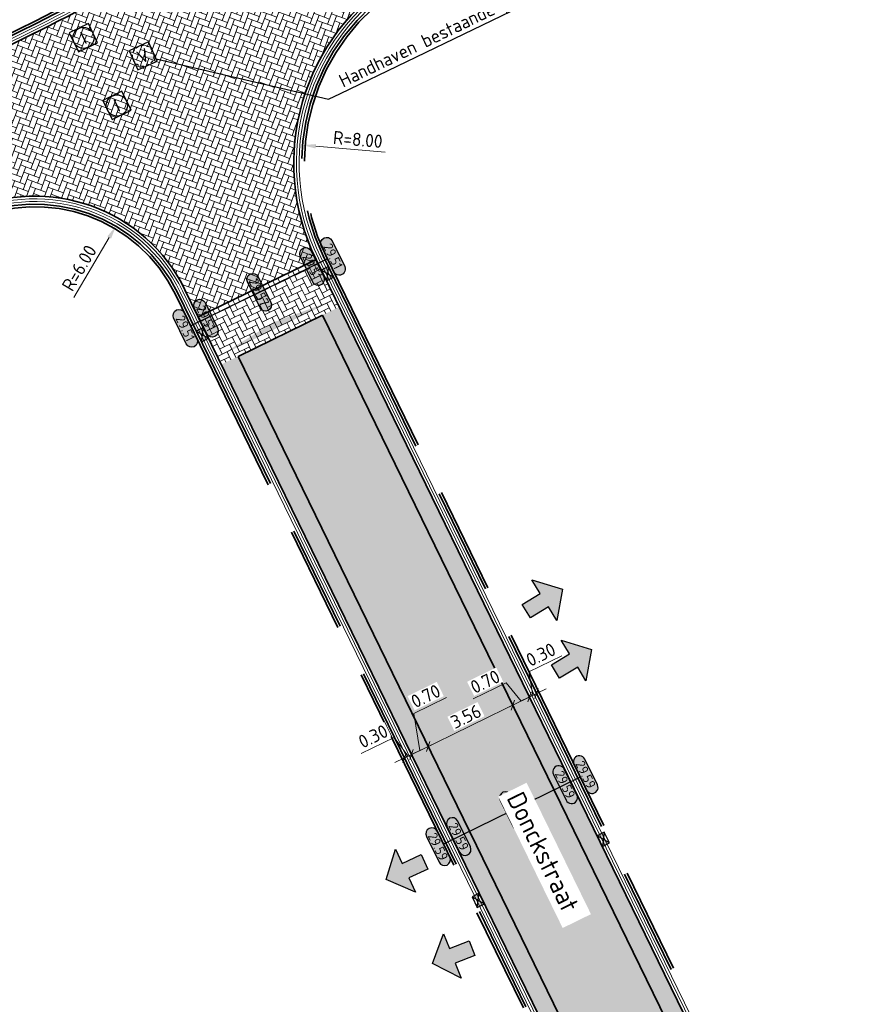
# Model space of a CAD drawing. Header units: metres. Extents: x 199937 to 201628, y 374508 to 375260.
# Tile 89 of 183: x 201255 to 201287, y 374791 to 374829. Entities that reach past the tile are written whole.
import ezdxf
from ezdxf import colors
from ezdxf.entities.mleader import LeaderData, LeaderLine
from ezdxf.enums import TextEntityAlignment as Align
from ezdxf.math import Vec2, Vec3

# ---------------------------------------------------------------- set-up
doc = ezdxf.new("R2010")
doc.units = ezdxf.units.M
doc.set_wipeout_variables(frame=1)
doc.linetypes.add('HIDDENX2', pattern=[0.75, 0.5, -0.25])
doc.linetypes.add('VH-OPSLUITBAND_100X200', pattern=[16, 8, -2, 4, -2])
doc.layers.add('000___INRIT-PIJL', color=252, linetype='Continuous')
for name, color, linetype, lineweight in [('B-WE-RI-VWA_RIOOLPUT_VALPUT-S', 20, 'Continuous', 25), ('N-WE-OG-HOOGTELIJN-G', 7, 'Continuous', 25), ('N-WE-RI-GWA_BOB-T25', 7, 'Continuous', 25), ('N-WE-RI-ITR_RIOOLPUT-S', 84, 'Continuous', 25), ('N-WE-RI-KOLK-S', 7, 'Continuous', 25), ('N-WE-VH-DWARSHELLING-S', 7, 'Continuous', 25), ('N-WE-VH-GOOT-G', 170, 'Continuous', 35), ('N-WE-VH-KANTOPSLUITING_OPSLUITBAND_100X200-G', 150, 'VH-OPSLUITBAND_100X200', 35), ('N-WE-VH-KANTVERHARDING_STREKLAAG-G', 60, 'Continuous', 18), ('N-WE-VH-VERHARDING_BETONSTRAATSTEEN-G', 252, 'Continuous', 35), ('X-XX-AL-HOOGTELABEL-S', 7, 'Continuous', 25), ('X-XX-AL-M-200', 7, 'Continuous', 18), ('X-XX-AL-T35', 50, 'Continuous', 35)]:
    doc.layers.add(name, color=color, linetype=linetype, lineweight=lineweight)
doc.layers.add('N-WE-VH-VERHARDING_BETONSTRAATSTEEN_HEIDE-A', color=7, linetype='Continuous', lineweight=0, true_color=0x986657)
doc.layers.add('N-WE-VH-VERHARDING_BETONSTRAATSTEEN_ROOD-A', color=7, linetype='Continuous', lineweight=0, true_color=0xa92c0a)
doc.styles.add('NLCS-ISO', font='NLCS-ISO.ttf')
doc.styles.add('NLCS-ISO-ANNOTATIEF-T18', font='NLCS-ISO.ttf', dxfattribs={"height": 1.8})
doc.styles.add('NLCS-ISO-M200-T25', font='NLCS-ISO.ttf', dxfattribs={"height": 0.5})
doc.styles.add('NLCS-ISO-M200-T35', font='NLCS-ISO.ttf', dxfattribs={"height": 0.7000000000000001})
doc.dimstyles.new('NLCS-M200-T25-PIJL_L2_H1', dxfattribs={"dimscale": 0.2, "dimtxt": 2.5, "dimasz": 2.5, "dimexe": 2, "dimexo": 2, "dimgap": 0.7, "dimtad": 1, "dimzin": 0, "dimdsep": 46, "dimtxsty": 'NLCS-ISO-M200-T25', "dimcen": 0, "dimdle": 2, "dimclrd": 256, "dimclre": 256, "dimclrt": 256, "dimadec": 1, "dimazin": 0, "dimtfac": 1, "dimtdec": 3, "dimtofl": 0, "dimtmove": 0, "dimatfit": 3, "dimfxl": 2, "dimfxlon": 1, "dimtfillclr": 256, "dimtolj": 1, "dimtzin": 0, "dimlwd": -1, "dimlwe": -1, "dimarcsym": 0})
doc.dimstyles.new('NLCS-M200-T25-SCHRAP_L2_H1', dxfattribs={"dimscale": 0.2, "dimtxt": 2.5, "dimasz": 1.4, "dimexe": 2, "dimexo": 2, "dimgap": 0.7, "dimtad": 1, "dimzin": 0, "dimdsep": 46, "dimtxsty": 'NLCS-ISO-M200-T25', "dimblk": 'OBLIQUE', "dimcen": 0, "dimdle": 2, "dimclrd": 256, "dimclre": 256, "dimclrt": 256, "dimadec": 1, "dimazin": 0, "dimtfac": 1, "dimtdec": 3, "dimtofl": 0, "dimtmove": 0, "dimatfit": 3, "dimldrblk": 'OBLIQUE', "dimfxl": 2, "dimfxlon": 1, "dimtfillclr": 256, "dimtolj": 1, "dimtzin": 0, "dimlwd": -1, "dimlwe": -1, "dimarcsym": 0})
pattern_1 = [(26.00278827, (0, 0), (0.096675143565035, 0.2808093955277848), [0.63, -0.21]), (296.0027882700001, (-0.1841342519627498, 0.3774845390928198), (0.09667514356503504, 0.2808093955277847), [0.63, -0.21])]

# ---------------------------------------------------------------- blocks, each defined once
blk = doc.blocks.new('inrit')
h = blk.add_hatch(color=256)
h.dxf.hatch_style = 1
h.paths.add_polyline_path([(0.3000000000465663, 1), (-0.300000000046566, 1), (-0.3000000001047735, 1.799999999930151), (-0.900000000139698, 1.799999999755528), (-2.328301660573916e-10, 2.599999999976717), (0.9000000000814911, 1.799999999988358), (0.2999999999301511, 1.799999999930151)])
at = {"color": 3, "flags": 128}
blk.add_lwpolyline([(0.3000000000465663, 1), (-0.300000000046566, 1), (-0.3000000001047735, 1.799999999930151), (-0.900000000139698, 1.799999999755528), (-2.328301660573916e-10, 2.599999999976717), (0.9000000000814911, 1.799999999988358), (0.2999999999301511, 1.799999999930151), (0.3000000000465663, 1)], dxfattribs=at)
blk = doc.blocks.new('*U283')
h = blk.add_hatch(color=253)
h.dxf.hatch_style = 1
edge = h.paths.add_edge_path()
edge.add_line((2.726055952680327, 1.132202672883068), (-2.726055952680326, 1.132202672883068))
edge.add_arc((-2.726055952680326, 0), 1.132202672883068, 90, 270)
edge.add_line((-2.726055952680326, -1.132202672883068), (2.726055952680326, -1.132202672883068))
edge.add_arc((2.726055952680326, 3.697785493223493e-32), 1.132202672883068, 270, 450)
blk.add_lwpolyline([(2.726055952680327, 1.132202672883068), (-2.726055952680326, 1.132202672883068, 0.9999999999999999), (-2.726055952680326, -1.132202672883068), (2.726055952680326, -1.132202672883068, 0.9999999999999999)], format="xyb", close=True)
at = {"style": 'NLCS-ISO-ANNOTATIEF-T18'}
blk.add_attdef('HGT', text='', height=1.8, dxfattribs=at).set_placement((-0.002853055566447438, -0.0004570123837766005), align=Align.MIDDLE_CENTER)
blk = doc.blocks.new('SRI-PUT_INSPECTIE-SO')
at = {"lineweight": -3, "flags": 128}
blk.add_lwpolyline([(-1.999999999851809, -2.000000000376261), (2.000000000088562, -2.000000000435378), (2.000000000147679, 1.999999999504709), (-2.00000000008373, 1.999999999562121)], close=True, dxfattribs=at)
at = {"lineweight": -3, "ltscale": 1.5}
blk.add_circle((0, -7.105427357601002e-14), 1.999999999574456, dxfattribs=at)
at = {"ltscale": 0.1, "style": 'NLCS-ISO'}
blk.add_text('I', height=2.5, dxfattribs=at).set_placement((-0.002795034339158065, -0.007140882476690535), align=Align.MIDDLE_CENTER)
blk = doc.blocks.new('SRI-PUT_VALPUT-SO')
at = {"lineweight": -3, "flags": 128}
blk.add_lwpolyline([(-1.999999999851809, -2.00000000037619), (2.000000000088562, -2.000000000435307), (2.000000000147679, 1.99999999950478), (-2.00000000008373, 1.999999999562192)], close=True, dxfattribs=at)
at = {"linetype": 'HIDDENX2', "lineweight": -3, "ltscale": 0.25}
blk.add_circle((0, 0), 1.999999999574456, dxfattribs=at)
at = {"ltscale": 0.1, "style": 'NLCS-ISO'}
blk.add_text('V', height=2.5, dxfattribs=at).set_placement((-0.002795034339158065, -0.007140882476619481), align=Align.MIDDLE_CENTER)
blk = doc.blocks.new('*U405')
blk.add_solid([(0, 0), (2.478808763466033, 0.25), (4.957617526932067, 0)])
blk = doc.blocks.new('*D519')
at = {"layer": 'Defpoints', "color": 0, "transparency": 16777216}
for p in [(201258.786871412, 374820.7307145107), (201255.7369531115, 374815.5637039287)]:
    blk.add_point(p, dxfattribs=at)
at = {"layer": 'X-XX-AL-M-200', "transparency": 16777216}
blk.add_line((201257.1958306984, 374818.0352573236), (201258.5327115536, 374820.3001302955), dxfattribs=at)
blk.add_solid([(201258.4609475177, 374820.3424902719), (201258.6044755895, 374820.2577703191), (201258.786871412, 374820.7307145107)], dxfattribs=at)
at = {"layer": 'X-XX-AL-M-200', "transparency": 16777216, "insert": (201257.4013355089, 374819.1506463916), "char_height": 0.5, "attachment_point": 5, "rotation": 59.448028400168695, "style": 'NLCS-ISO-M200-T25', "bg_fill": 3, "box_fill_scale": 1.1, "bg_fill_color": 256, "bg_fill_true_color": 13158600, "bg_fill_transparency": 0}
blk.add_mtext('\\A1;R=6.00', dxfattribs=at)
blk = doc.blocks.new('*D520')
at = {"layer": 'Defpoints', "color": 0, "transparency": 16777216}
for p in [(201265.8428647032, 374823.7930082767), (201273.8140467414, 374823.1145859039)]:
    blk.add_point(p, dxfattribs=at)
at = {"layer": 'X-XX-AL-M-200', "transparency": 16777216}
blk.add_line((201268.9615896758, 374823.5275755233), (201266.3410635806, 374823.7506068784), dxfattribs=at)
blk.add_solid([(201266.3481304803, 374823.8336400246), (201266.3339966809, 374823.6675737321), (201265.8428647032, 374823.7930082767)], dxfattribs=at)
at = {"layer": 'X-XX-AL-M-200', "transparency": 16777216, "insert": (201267.9334991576, 374824.006485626), "char_height": 0.5, "attachment_point": 5, "rotation": 355.1353149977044, "style": 'NLCS-ISO-M200-T25', "bg_fill": 3, "box_fill_scale": 1.1, "bg_fill_color": 256, "bg_fill_true_color": 13158600, "bg_fill_transparency": 0}
blk.add_mtext('\\A1;R=8.00', dxfattribs=at)
blk = doc.blocks.new('N-SRI-KOLK_STRAAT_450X300-SO')
h = blk.add_hatch(color=256)
h.dxf.hatch_style = 1
h.paths.add_polyline_path([(-7.127631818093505e-14, 0.7499999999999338), (-1.125000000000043, 1.49999999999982), (-1.125000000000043, 4.75175454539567e-14)])
h.paths.add_polyline_path([(1.1249999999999, 4.75175454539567e-14), (1.1249999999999, 1.49999999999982), (-7.122080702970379e-14, 0.7499999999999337)])
for p, q in [((-1.125000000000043, 4.75175454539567e-14), (1.1249999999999, 1.49999999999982)), ((1.1249999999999, 4.75175454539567e-14), (-1.125000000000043, 1.49999999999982))]:
    blk.add_line(p, q)
at = {"flags": 128}
blk.add_lwpolyline([(-1.125000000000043, 4.75175454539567e-14), (1.1249999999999, 4.75175454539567e-14), (1.1249999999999, 1.49999999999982), (-1.125000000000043, 1.49999999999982)], close=True, dxfattribs=at)
blk = doc.blocks.new('_Oblique')
at = {"color": 0, "linetype": 'ByBlock', "lineweight": -2}
blk.add_line((-0.5, -0.5), (0.5, 0.5), dxfattribs=at)
blk = doc.blocks.new('*D767')
at = {"layer": 'Defpoints', "color": 0, "transparency": 16777216}
for p in [(201273.7927662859, 374802.6297118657), (201273.7927662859, 374802.6297118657), (201270.5952767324, 374801.0699993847)]:
    blk.add_point(p, dxfattribs=at)
at = {"layer": 'X-XX-AL-M-200', "transparency": 16777216}
for p, q in [((201273.7927662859, 374802.6297118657), (201273.6174003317, 374802.9892209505)), ((201270.2357676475, 374800.8946334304), (201274.1522753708, 374802.8050778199)), ((201270.5952767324, 374801.0699993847), (201270.4199107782, 374801.4295084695))]:
    blk.add_line(p, q, dxfattribs=at)
at = {"layer": 'X-XX-AL-M-200', "transparency": 16777216, "xscale": 0.28, "yscale": 0.28, "zscale": 0.28}
for p, rotation in [((201273.7927662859, 374802.6297118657), 26.00278826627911), ((201270.5952767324, 374801.0699993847), 206.0027882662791)]:
    blk.add_blockref('_Oblique', p, dxfattribs=dict(at, rotation=rotation))
at = {"layer": 'X-XX-AL-M-200', "transparency": 16777216, "insert": (201272.0230397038, 374802.2003769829), "char_height": 0.5, "attachment_point": 5, "rotation": 26.00278826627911, "style": 'NLCS-ISO-M200-T25', "bg_fill": 3, "box_fill_scale": 1.1, "bg_fill_color": 256, "bg_fill_true_color": 13158600, "bg_fill_transparency": 0}
blk.add_mtext('\\A1;3.56', dxfattribs=at)
blk = doc.blocks.new('*D768')
at = {"layer": 'Defpoints', "color": 0, "transparency": 16777216}
for p in [(201273.7927662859, 374802.6297118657), (201274.4219071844, 374802.9366022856), (201274.4219071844, 374802.9366022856)]:
    blk.add_point(p, dxfattribs=at)
at = {"layer": 'X-XX-AL-M-200', "transparency": 16777216}
for p, q in [((201273.54022488, 374803.466766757), (201272.2999185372, 374802.8617542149)), ((201274.1073367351, 374802.7831570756), (201273.54022488, 374803.466766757)), ((201273.433257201, 374802.4543459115), (201274.7814162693, 374803.1119682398)), ((201273.7927662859, 374802.6297118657), (201273.6174003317, 374802.9892209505)), ((201274.4219071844, 374802.9366022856), (201274.2465412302, 374803.2961113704))]:
    blk.add_line(p, q, dxfattribs=at)
at = {"layer": 'X-XX-AL-M-200', "transparency": 16777216, "xscale": 0.28, "yscale": 0.28, "zscale": 0.28, "rotation": 26.00278826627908}
blk.add_blockref('_Oblique', (201274.4219071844, 374802.9366022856), dxfattribs=at)
at = {"layer": 'X-XX-AL-M-200', "transparency": 16777216, "insert": (201272.7490899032, 374803.5147818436), "char_height": 0.5, "attachment_point": 5, "rotation": 26.002788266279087, "style": 'NLCS-ISO-M200-T25', "bg_fill": 3, "box_fill_scale": 1.1, "bg_fill_color": 256, "bg_fill_true_color": 13158600, "bg_fill_transparency": 0}
blk.add_mtext('\\A1;0.70', dxfattribs=at)
at = {"layer": 'X-XX-AL-M-200', "transparency": 16777216, "xscale": 0.28, "yscale": 0.28, "zscale": 0.28, "rotation": 206.0027882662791}
blk.add_blockref('_Oblique', (201273.7927662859, 374802.6297118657), dxfattribs=at)
blk = doc.blocks.new('*D769')
at = {"layer": 'Defpoints', "color": 0, "transparency": 16777216}
for p in [(201274.691538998, 374803.0681267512), (201274.6915389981, 374803.0681267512), (201274.4219071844, 374802.9366022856)]:
    blk.add_point(p, dxfattribs=at)
at = {"layer": 'X-XX-AL-M-200', "transparency": 16777216}
for p, q in [((201274.4047621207, 374803.8850994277), (201275.6450684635, 374804.4901119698)), ((201274.5567230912, 374803.0023645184), (201274.4047621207, 374803.8850994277)), ((201274.0623980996, 374802.7612363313), (201275.0510480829, 374803.2434927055)), ((201274.6915389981, 374803.0681267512), (201274.8669049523, 374802.7086176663)), ((201274.4219071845, 374802.9366022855), (201274.5972731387, 374802.5770932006))]:
    blk.add_line(p, q, dxfattribs=at)
at = {"layer": 'X-XX-AL-M-200', "transparency": 16777216, "xscale": 0.28, "yscale": 0.28, "zscale": 0.28}
for p, rotation in [((201274.4219071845, 374802.9366022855), 206.0027882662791), ((201274.6915389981, 374803.0681267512), 26.00278826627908)]:
    blk.add_blockref('_Oblique', p, dxfattribs=dict(at, rotation=rotation))
at = {"layer": 'X-XX-AL-M-200', "transparency": 16777216, "insert": (201274.8539334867, 374804.5381270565), "char_height": 0.5, "attachment_point": 5, "rotation": 26.002788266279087, "style": 'NLCS-ISO-M200-T25', "bg_fill": 3, "box_fill_scale": 1.1, "bg_fill_color": 256, "bg_fill_true_color": 13158600, "bg_fill_transparency": 0}
blk.add_mtext('\\A1;0.30', dxfattribs=at)
blk = doc.blocks.new('*D770')
at = {"layer": 'Defpoints', "color": 0, "transparency": 16777216}
for p in [(201269.9661358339, 374800.7631089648), (201269.9661358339, 374800.7631089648), (201270.5952767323, 374801.0699993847)]:
    blk.add_point(p, dxfattribs=at)
at = {"layer": 'X-XX-AL-M-200', "transparency": 16777216}
for p, q in [((201270.0511613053, 374802.3177583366), (201271.2914676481, 374802.9227708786)), ((201270.2807062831, 374800.9165541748), (201270.0511613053, 374802.3177583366)), ((201270.9547858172, 374801.245365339), (201269.606626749, 374800.5877430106)), ((201269.9661358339, 374800.7631089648), (201269.7907698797, 374801.1226180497)), ((201270.5952767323, 374801.0699993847), (201270.4199107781, 374801.4295084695))]:
    blk.add_line(p, q, dxfattribs=at)
at = {"layer": 'X-XX-AL-M-200', "transparency": 16777216, "xscale": 0.28, "yscale": 0.28, "zscale": 0.28}
for p, rotation in [((201270.5952767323, 374801.0699993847), 26.00278826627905), ((201269.9661358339, 374800.7631089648), 206.0027882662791)]:
    blk.add_blockref('_Oblique', p, dxfattribs=dict(at, rotation=rotation))
at = {"layer": 'X-XX-AL-M-200', "transparency": 16777216, "insert": (201270.5003326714, 374802.9707859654), "char_height": 0.5, "attachment_point": 5, "rotation": 26.002788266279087, "style": 'NLCS-ISO-M200-T25', "bg_fill": 3, "box_fill_scale": 1.1, "bg_fill_color": 256, "bg_fill_true_color": 13158600, "bg_fill_transparency": 0}
blk.add_mtext('\\A1;0.70', dxfattribs=at)
blk = doc.blocks.new('*D771')
at = {"layer": 'Defpoints', "color": 0, "transparency": 16777216}
for p in [(201269.9661358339, 374800.7631089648), (201269.6965040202, 374800.6315844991), (201269.6965040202, 374800.6315844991)]:
    blk.add_point(p, dxfattribs=at)
at = {"layer": 'X-XX-AL-M-200', "transparency": 16777216}
for p, q in [((201269.3044051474, 374801.4016674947), (201268.0640988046, 374800.7966549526)), ((201269.8313199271, 374800.697346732), (201269.3044051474, 374801.4016674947)), ((201269.9661358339, 374800.7631089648), (201269.7907698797, 374801.1226180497)), ((201270.3256449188, 374800.9384749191), (201269.3369949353, 374800.4562185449)), ((201269.6965040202, 374800.6315844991), (201269.521138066, 374800.991093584))]:
    blk.add_line(p, q, dxfattribs=at)
at = {"layer": 'X-XX-AL-M-200', "transparency": 16777216, "xscale": 0.28, "yscale": 0.28, "zscale": 0.28}
for p, rotation in [((201269.6965040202, 374800.6315844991), 206.0027882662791), ((201269.9661358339, 374800.7631089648), 26.00278826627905)]:
    blk.add_blockref('_Oblique', p, dxfattribs=dict(at, rotation=rotation))
at = {"layer": 'X-XX-AL-M-200', "transparency": 16777216, "insert": (201268.5132701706, 374801.4496825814), "char_height": 0.5, "attachment_point": 5, "rotation": 26.002788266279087, "style": 'NLCS-ISO-M200-T25', "bg_fill": 3, "box_fill_scale": 1.1, "bg_fill_color": 256, "bg_fill_true_color": 13158600, "bg_fill_transparency": 0}
blk.add_mtext('\\A1;0.30', dxfattribs=at)

msp = doc.modelspace()

# ---------------------------------------------------------------- hatches: boundary and pattern name
at = {"layer": 'N-WE-VH-VERHARDING_BETONSTRAATSTEEN_HEIDE-A', "true_color": 0x986657}
h = msp.add_hatch(dxfattribs=at)
h.set_pattern_fill('AVH-HEI_BSS_KEIFRMT_KEPER-SO', color=25, scale=2, angle=26.00278827, pattern_type=2)
h.set_pattern_definition(pattern_1)
h.paths.add_polyline_path([(201266.3542332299, 374819.4757423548), (201261.8984618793, 374817.302249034), (201262.7752916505, 374815.5047036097), (201267.231063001, 374817.6781969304)])
h = msp.add_hatch(dxfattribs=at)
h.set_pattern_fill('AVH-HEI_BSS_KEIFRMT_KEPER-SO', color=25, scale=2, angle=26.00278827, pattern_type=2)
h.set_pattern_definition(pattern_1)
h.paths.add_polyline_path([(201267.231063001, 374817.6781969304), (201266.6019221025, 374817.3713065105), (201285.3514727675, 374778.9337783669), (201285.980613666, 374779.2406687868)])
h = msp.add_hatch(dxfattribs=at)
h.set_pattern_fill('AVH-HEI_BSS_KEIFRMT_KEPER-SO', color=25, scale=2, angle=26.00278827, pattern_type=2)
h.set_pattern_definition(pattern_1)
h.paths.add_polyline_path([(201263.404432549, 374815.8115940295), (201262.7752916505, 374815.5047036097), (201281.5248423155, 374777.067175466), (201282.153983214, 374777.3740658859)])
at = {"layer": 'N-WE-VH-VERHARDING_BETONSTRAATSTEEN_ROOD-A'}
h = msp.add_hatch(dxfattribs=at)
h.set_pattern_fill('AVH-ROO_BSS_KEIFRMT_KEPER-SO', color=36, scale=2, angle=69.61158121, pattern_type=2)
h.set_pattern_definition([(69.61158121, (0, 0), (-0.1236836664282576, 0.2700043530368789), [0.63, -0.21]), (339.61158121, (-0.3936880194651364, 0.1463206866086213), (-0.1236836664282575, 0.2700043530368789), [0.63, -0.21])])
edge = h.paths.add_edge_path()
edge.add_line((201269.4891051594, 374830.1987146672), (201266.8983181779, 374834.4423485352))
edge.add_line((201266.8983181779, 374834.4423485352), (201263.0765490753, 374832.109114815))
edge.add_arc((201210.8124959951, 374917.716116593), 100.2999999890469, 294.6115812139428, 301.40454235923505, ccw=False)
edge.add_line((201252.5838921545, 374826.5281762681), (201251.0386041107, 374825.8203103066))
edge.add_line((201251.0386041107, 374825.8203103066), (201253.1132263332, 374821.2913611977))
edge.add_arc((201255.7369531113, 374815.5637039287), 6.299999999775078, 26.00278826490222, 114.6115812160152, ccw=False)
edge.add_line((201261.3992211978, 374818.3257177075), (201261.8984618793, 374817.3022490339))
edge.add_line((201261.8984618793, 374817.3022490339), (201266.3542332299, 374819.4757423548))
edge.add_arc((201273.8140467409, 374823.114585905), 8.300000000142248, 121.40454235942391, 206.0027882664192, ccw=False)
h = msp.add_hatch(dxfattribs=at)
h.set_pattern_fill('AVH-ROO_BSS_KEIFRMT_KEPER-SO', color=36, scale=2, angle=-18.99721172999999, pattern_type=2)
h.set_pattern_definition([(341.0027882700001, (201263.4353941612, 374815.826696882), (0.2669218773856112, 0.1302025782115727), [0.63, -0.21]), (251.0027882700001, (201263.5721134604, 374816.2238213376), (0.2669218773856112, 0.1302025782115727), [0.63, -0.21])])
h.paths.add_polyline_path([(201266.6019221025, 374817.3713065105), (201263.404432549, 374815.8115940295), (201282.153983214, 374777.3740658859), (201285.3514727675, 374778.9337783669)])

# ---------------------------------------------------------------- linework, layer by layer
at = {"layer": 'N-WE-OG-HOOGTELIJN-G'}
for points in [[(201266.7905766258, 374819.4935940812), (201261.6157871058, 374816.9693688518)], [(201276.3466331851, 374799.9031943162), (201271.1718436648, 374797.3789690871)]]:
    msp.add_lwpolyline(points, dxfattribs=at)
at = {"layer": 'N-WE-VH-GOOT-G'}
for points in [[(201279.4654290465, 374903.5273109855), (201276.406011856, 374908.5202415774, 0.1877469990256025), (201272.7674762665, 374911.2855925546), (201259.3802154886, 374915.1164447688, 0.2094161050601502), (201254.3700697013, 374914.440235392), (201197.641662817, 374879.891685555, 0.3496658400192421), (201194.9418536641, 374872.5188592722), (201203.5700273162, 374846.6330093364, 0.08300686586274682), (201211.3376270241, 374831.9775358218, 0.01048548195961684), (201222.5837637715, 374817.8977237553, 0.3384533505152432), (201230.0464565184, 374816.2042217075), (201252.5838921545, 374826.5281762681, 0.0296485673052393), (201263.0765490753, 374832.109114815), (201301.465339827, 374855.5459103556, 0.4146907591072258), (201303.5543079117, 374864.2145619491), (201279.9878960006, 374902.6746514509)], [(201304.0561268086, 374851.3022764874), (201269.4891051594, 374830.1987146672, 0.386862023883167), (201266.3542332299, 374819.4757423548), (201286.8574434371, 374777.4431233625, 0.4537125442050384), (201296.0079422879, 374774.9589722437), (201312.9819750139, 374786.2451868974)]]:
    msp.add_lwpolyline(points, format="xyb", dxfattribs=at)
msp.add_lwpolyline([(201253.1132263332, 374821.2913611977, -0.4071195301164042), (201261.3992211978, 374818.3257177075), (201283.1304764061, 374773.7755442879, -0.3984828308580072), (201280.5318384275, 374765.508608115), (201275.6884685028, 374762.8131488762, -0.01705881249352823), (201255.3165173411, 374752.4719085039, -0.008054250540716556), (201232.7925948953, 374742.8618855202), (201226.9447721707, 374740.6479995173, -0.4311542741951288), (201218.703860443, 374744.6515588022), (201204.7248602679, 374789.144752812, -0.3192733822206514), (201207.6929195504, 374798.2947281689), (201213.2447443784, 374802.4200171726, -0.05241937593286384), (201217.7977247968, 374805.1140267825)], format="xyb", close=True, dxfattribs=at)
at = {"layer": 'N-WE-VH-KANTOPSLUITING_OPSLUITBAND_100X200-G'}
for points in [[(201259.6940659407, 374914.714593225), (201259.2976812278, 374914.8280213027, 0.2094161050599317), (201254.5261138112, 374914.1840123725), (201197.7977069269, 374879.6354625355, 0.3496658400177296), (201195.2264601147, 374872.6137232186), (201203.8546337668, 374846.7278732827, 0.08300686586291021), (201211.5759058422, 374832.1598081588, 0.01048548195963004), (201222.8141907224, 374818.0898263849, 0.3384533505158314), (201229.921517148, 374816.4769672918), (201252.4589527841, 374826.8009218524, 0.02964856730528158), (201262.9202258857, 374832.3651676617), (201301.3090166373, 374855.8019632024, 0.2991574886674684), (201304.1238061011, 374861.7605819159, 0.2991574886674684)], [(201304.0465921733, 374861.5734374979, -0.2911166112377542), (201301.2569089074, 374855.8873141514), (201262.8681181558, 374832.4505186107, -0.02964856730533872), (201252.4173063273, 374826.8918370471), (201229.8798706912, 374816.5678824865, -0.3384533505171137), (201222.890999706, 374818.1538605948, -0.01048548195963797), (201211.6553321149, 374832.2205656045, -0.08300686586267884), (201203.9495025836, 374846.7594945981), (201195.3213289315, 374872.645344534, -0.3496658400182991), (201197.8497216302, 374879.5500548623), (201254.5781285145, 374914.0986046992, -0.2094161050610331), (201259.2701698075, 374914.7318801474), (201259.4742722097, 374914.6734749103)], [(201328.7256171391, 374866.0511033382), (201315.3391798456, 374857.8607936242), (201304.8435285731, 374851.4315043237), (201269.6454283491, 374829.9426618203, 0.3868620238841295), (201266.6238650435, 374819.6072668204), (201287.1270752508, 374777.5746478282, 0.4537125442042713), (201295.841836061, 374775.2087896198), (201313.1054015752, 374786.6875176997), (201328.8999947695, 374797.1261028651)], [(201328.7778071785, 374865.9658026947), (201315.3913698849, 374857.7754929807), (201304.8957001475, 374851.3461923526), (201269.697536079, 374829.8573108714, 0.3868620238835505), (201266.7137423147, 374819.651108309), (201287.216952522, 374777.6184893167, 0.4537125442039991), (201295.7864673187, 374775.2920620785), (201313.050148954, 374786.7708673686), (201328.8448584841, 374797.2095294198, -6.668934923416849e-05), (201328.8448807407, 374797.2095441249)], [(201226.8743570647, 374740.9421206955), (201226.8385543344, 374740.9285663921, -0.4311542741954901), (201218.9900669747, 374744.7414799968), (201205.0110667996, 374789.2346740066, -0.3192733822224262), (201207.8718468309, 374798.0539273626), (201213.4236716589, 374802.1792163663, -0.05241937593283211), (201217.9226641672, 374804.8412811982), (201253.2381657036, 374821.0186156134, -0.407119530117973), (201261.1295893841, 374818.1941932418), (201282.8608445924, 374773.6440198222, -0.3984828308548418), (201280.3859512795, 374765.7707472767), (201275.5431056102, 374763.0755797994, -0.01705654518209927), (201255.192134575, 374752.7449192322, -0.005217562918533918), (201240.6418118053, 374746.4391457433, -0.0007510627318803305), (201238.536565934, 374745.556479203, -0.0003068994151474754)], [(201226.8389511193, 374741.0356429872), (201226.8031483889, 374741.0220886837, -0.4311542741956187), (201219.0854691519, 374744.7714537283), (201205.1064689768, 374789.2646477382, -0.3192733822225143), (201207.9314892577, 374797.9736604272), (201213.4833140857, 374802.0989494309, -0.05241937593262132), (201217.9643106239, 374804.7503660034), (201253.2798121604, 374820.9277004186, -0.4071195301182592), (201261.0397121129, 374818.1503517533), (201282.7709673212, 374773.6001783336, -0.3984828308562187), (201280.3373222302, 374765.8581269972), (201275.4946513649, 374763.1630568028, -0.01705578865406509), (201255.1506735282, 374752.8359227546, -0.005217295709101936), (201240.6030073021, 374746.5313097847, -0.0007182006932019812), (201238.5901947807, 374745.6872422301, -0.000306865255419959)]]:
    msp.add_lwpolyline(points, format="xyb", dxfattribs=at)
at = {"layer": 'N-WE-VH-KANTVERHARDING_STREKLAAG-G'}
for points in [[(201279.3801630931, 374903.4750642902), (201276.3207459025, 374908.467994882, 0.1877469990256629), (201272.7399648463, 374911.1894513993), (201259.3527040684, 374915.0203036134, 0.2094161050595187), (201254.4220844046, 374914.3548277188), (201197.6936775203, 374879.8062778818, 0.3496658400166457), (201195.036722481, 374872.5504805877), (201203.664896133, 374846.6646306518, 0.08300686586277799), (201211.4170532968, 374832.0382932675, 0.01048548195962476), (201222.6605727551, 374817.9617579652, 0.3384533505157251), (201230.0048100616, 374816.2951369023), (201252.5422456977, 374826.6190914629, 0.02964856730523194), (201263.0244413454, 374832.1944657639), (201301.4132320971, 374855.6312613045, 0.4146907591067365), (201303.4690419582, 374864.1623152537), (201279.9026300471, 374902.6224047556)], [(201279.2948971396, 374903.4228175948), (201276.2354799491, 374908.4157481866, 0.1877469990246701), (201272.712453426, 374911.0933102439), (201259.3251926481, 374914.9241624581, 0.2094161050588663), (201254.4740991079, 374914.2694200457), (201197.7456922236, 374879.7208702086, 0.3496658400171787), (201195.1315912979, 374872.5821019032), (201203.7597649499, 374846.6962519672, 0.08300686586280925), (201211.4964795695, 374832.0990507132, 0.01048548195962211), (201222.7373817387, 374818.025792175, 0.3384533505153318), (201229.9631636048, 374816.386052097), (201252.5005992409, 374826.7100066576, 0.02964856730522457), (201262.9723336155, 374832.2798167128), (201301.3611243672, 374855.7166122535, 0.4146907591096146), (201303.3837760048, 374864.1100685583), (201279.8173640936, 374902.5701580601)], [(201304.7393131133, 374851.6022062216), (201269.5412128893, 374830.1133637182, 0.386862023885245), (201266.4441105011, 374819.5195838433), (201286.9473207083, 374777.486964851, 0.4537125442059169), (201295.9525735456, 374775.0422447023), (201313.2161390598, 374786.5209727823)], [(201304.7914208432, 374851.5168552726), (201269.5933206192, 374830.0280127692, 0.3868620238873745), (201266.5339877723, 374819.5634253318), (201287.0371979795, 374777.5308063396, 0.45371254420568), (201295.8972048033, 374775.125517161), (201313.1607703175, 374786.604245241)]]:
    msp.add_lwpolyline(points, format="xyb", dxfattribs=at)
for points in [[(201253.15487279, 374821.2004460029, -0.4071195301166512), (201261.3093439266, 374818.281876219), (201283.0405991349, 374773.7317027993, -0.3984828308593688), (201280.4832093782, 374765.5959878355), (201275.6400141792, 374762.9006258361, -0.01705805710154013), (201255.2750564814, 374752.5629121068, -0.00805356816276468), (201232.7560077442, 374742.9549606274), (201226.9093662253, 374740.7415218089, -0.4311542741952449), (201218.7992626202, 374744.6815325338), (201204.8202624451, 374789.1747265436, -0.3192733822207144), (201207.7525619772, 374798.2144612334), (201213.3043868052, 374802.3397502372, -0.05241937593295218), (201217.8393712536, 374805.0231115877)], [(201253.1965192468, 374821.1095308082, -0.4071195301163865), (201261.2194666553, 374818.2380347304), (201282.9507218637, 374773.6878613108, -0.398482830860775), (201280.4345803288, 374765.6833675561), (201275.5915598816, 374762.9881028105, -0.01705730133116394), (201255.2335955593, 374752.6539156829, -0.008052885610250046), (201232.7194205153, 374743.0480357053), (201226.8739602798, 374740.8350441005, -0.4311542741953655), (201218.8946647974, 374744.7115062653), (201204.9156646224, 374789.2047002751, -0.3192733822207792), (201207.8122044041, 374798.134194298), (201213.364029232, 374802.2594833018, -0.05241937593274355), (201217.8810177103, 374804.9321963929)]]:
    msp.add_lwpolyline(points, format="xyb", close=True, dxfattribs=at)
at = {"layer": 'N-WE-VH-VERHARDING_BETONSTRAATSTEEN-G'}
for points in [[(201266.3542332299, 374819.4757423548), (201261.8984618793, 374817.302249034)], [(201266.6019221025, 374817.3713065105), (201263.404432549, 374815.8115940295)], [(201266.6019221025, 374817.3713065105), (201285.3514727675, 374778.9337783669)], [(201263.404432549, 374815.8115940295), (201282.153983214, 374777.3740658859)]]:
    msp.add_lwpolyline(points, dxfattribs=at)

# ---------------------------------------------------------------- block references
at = {"layer": '000___INRIT-PIJL'}
for p, rotation in [((201273.451554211, 374805.6579549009, 29.5783672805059), 301.4853203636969), ((201274.5545732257, 374803.3766655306, 29.58372505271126), 301.4853203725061), ((201271.3660517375, 374797.1282374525, 29.59320642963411), 114.8585578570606), ((201273.1802451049, 374793.8128688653, 29.55371947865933), 111.5296350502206)]:
    msp.add_blockref('inrit', p, dxfattribs=dict(at, rotation=rotation))
at = {"layer": 'B-WE-RI-VWA_RIOOLPUT_VALPUT-S', "xscale": 0.2, "yscale": 0.2, "zscale": 0.2, "rotation": 24.7408917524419}
msp.add_blockref('SRI-PUT_VALPUT-SO', (201259.8172509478, 374827.1673494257, 29.65619063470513), dxfattribs=at)
at = {"layer": 'N-WE-RI-ITR_RIOOLPUT-S', "xscale": 0.2, "yscale": 0.2, "zscale": 0.2}
for p, rotation in [((201257.5601387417, 374827.8501978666), 25.9678252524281), ((201258.8243576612, 374825.2944442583), 25.92897750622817)]:
    msp.add_blockref('SRI-PUT_INSPECTIE-SO', p, dxfattribs=dict(at, rotation=rotation))
at = {"layer": 'N-WE-RI-KOLK-S', "xscale": 0.2, "yscale": 0.2, "zscale": 0.2}
for p, rotation in [((201266.9194941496, 374819.0012121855), 116.0027882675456), ((201261.9244591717, 374816.5646699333), 296.0027882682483), ((201277.3482486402, 374797.6272656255), 116.5067995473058), ((201272.3533748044, 374795.1848648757), 296.0027882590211)]:
    msp.add_blockref('N-SRI-KOLK_STRAAT_450X300-SO', p, dxfattribs=dict(at, rotation=rotation))
at = {"layer": 'N-WE-VH-DWARSHELLING-S', "rotation": 26.00278826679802}
msp.add_blockref('*U405', (201262.6366538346, 374815.7889181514), dxfattribs=at)
at = {"layer": 'X-XX-AL-HOOGTELABEL-S'}
ref = msp.add_blockref('*U283', (201266.9940951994, 374819.5928689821), dxfattribs=dict(at, xscale=-0.2, yscale=0.2, zscale=0.2, rotation=296.0027882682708))
ref.add_attrib('HGT', '29.51', dxfattribs={"layer": '0', "height": 0.36, "rotation": 296.0027882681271, "style": 'NLCS-ISO-ANNOTATIEF-T18'}).set_placement((201266.9942632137, 374819.5923160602), align=Align.MIDDLE_CENTER)
ref = msp.add_blockref('*U283', (201266.2007805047, 374819.2058957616), dxfattribs=dict(at, xscale=-0.2, yscale=0.2, zscale=0.2, rotation=296.0027882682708))
ref.add_attrib('HGT', '29.51', dxfattribs={"layer": '0', "height": 0.36, "rotation": 296.0027882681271, "style": 'NLCS-ISO-ANNOTATIEF-T18'}).set_placement((201266.200948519, 374819.2053428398), align=Align.MIDDLE_CENTER)
ref = msp.add_blockref('*U283', (201264.2031818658, 374818.2314814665), dxfattribs=dict(at, xscale=-0.2, yscale=0.2, zscale=0.2, rotation=296.0027882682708))
ref.add_attrib('HGT', '29.57', dxfattribs={"layer": '0', "height": 0.36, "rotation": 296.0027882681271, "style": 'NLCS-ISO-ANNOTATIEF-T18'}).set_placement((201264.2033498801, 374818.2309285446), align=Align.MIDDLE_CENTER)
ref = msp.add_blockref('*U283', (201262.1939422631, 374817.2513887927), dxfattribs=dict(at, xscale=-0.2, yscale=0.2, zscale=0.2, rotation=296.0027882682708))
ref.add_attrib('HGT', '29.51', dxfattribs={"layer": '0', "height": 0.36, "rotation": 296.0027882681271, "style": 'NLCS-ISO-ANNOTATIEF-T18'}).set_placement((201262.1941102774, 374817.2508358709), align=Align.MIDDLE_CENTER)
ref = msp.add_blockref('*U283', (201261.4122685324, 374816.8700939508), dxfattribs=dict(at, xscale=-0.2, yscale=0.2, zscale=0.2, rotation=296.0027882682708))
ref.add_attrib('HGT', '29.51', dxfattribs={"layer": '0', "height": 0.36, "rotation": 296.0027882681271, "style": 'NLCS-ISO-ANNOTATIEF-T18'}).set_placement((201261.4124365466, 374816.8695410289), align=Align.MIDDLE_CENTER)
at = {"layer": 'X-XX-AL-HOOGTELABEL-S', "xscale": 0.2, "yscale": 0.2, "zscale": 0.2, "rotation": 296.0027882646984}
for p, values in [((201276.5501517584, 374800.0024692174), {'HGT': '29.59'}), ((201275.7731942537, 374799.6234749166), {'HGT': '29.59'}), ((201273.7592384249, 374798.6410817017), {'HGT': '29.65'}), ((201271.7476571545, 374797.6598467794), {'HGT': '29.59'}), ((201270.9683250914, 374797.2796941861), {'HGT': '29.59'})]:
    msp.add_blockref('*U283', p, dxfattribs=at).add_auto_attribs(values)

# ---------------------------------------------------------------- next in the draw order: dimensions: what is measured, and where the dimension line sits
at = {"layer": 'X-XX-AL-M-200'}
for center, mpoint, picture, middle in [((201273.8140467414, 374823.1145859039), (201265.8428647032, 374823.7930082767), '*D520', (201267.9004260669, 374823.6178905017)), ((201255.7369531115, 374815.5637039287), (201258.786871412, 374820.7307145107), '*D519', (201257.7371911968, 374818.952401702))]:
    dim = msp.add_radius_dim(center=center, mpoint=mpoint, dimstyle='NLCS-M200-T25-PIJL_L2_H1', override={"dimpost": 'R=<>', "dimtfill": 1}, dxfattribs=at)
    dim.commit()
    dim.dimension.update_dxf_attribs({"geometry": picture, "text_midpoint": middle, "dimtype": 164})
dim = msp.add_aligned_dim(p1=(201270.5952767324, 374801.0699993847), p2=(201273.7927662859, 374802.6297118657), distance=0, dimstyle='NLCS-M200-T25-SCHRAP_L2_H1', override={"dimtfill": 1}, dxfattribs=at)
dim.commit()
dim.dimension.update_dxf_attribs({"geometry": '*D767', "text_midpoint": (201272.0230397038, 374802.2003769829)})

# ---------------------------------------------------------------- next in the draw order: wipeouts: each hides what was drawn before it
msp.add_wipeout([(201273.2469938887, 374799.1723697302), (201275.67985749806, 374794.2062772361), (201276.74851031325, 374794.7298048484), (201274.3156467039, 374799.69589734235)]).dxf.layer = 'X-XX-AL-T35'

# ---------------------------------------------------------------- next in the draw order: texts
at = {"layer": 'X-XX-AL-T35', "style": 'NLCS-ISO-M200-T35'}
msp.add_text('Donckstraat', height=0.7000000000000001, rotation=296.1, dxfattribs=at).set_placement((201273.5439999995, 374799.1230000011))

# ---------------------------------------------------------------- next in the draw order: dimensions: what is measured, and where the dimension line sits
at = {"layer": 'X-XX-AL-M-200'}
dim = msp.add_linear_dim(base=(201274.4219071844, 374802.9366022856), p1=(201273.7927662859, 374802.6297118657), p2=(201274.4219071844, 374802.9366022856), angle=206.0027882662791, dimstyle='NLCS-M200-T25-SCHRAP_L2_H1', override={"dimtmove": 1, "dimtfill": 1}, dxfattribs=at)
dim.commit()
dim.dimension.update_dxf_attribs({"geometry": '*D768', "text_midpoint": (201273.4143967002, 374803.405388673), "dimtype": 160})
dim = msp.add_linear_dim(base=(201269.9661358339, 374800.7631089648), p1=(201270.5952767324, 374801.0699993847), p2=(201269.9661358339, 374800.7631089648), angle=206.0027882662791, dimstyle='NLCS-M200-T25-SCHRAP_L2_H1', override={"dimtmove": 1, "dimtfill": 1}, dxfattribs=at)
dim.commit()
dim.dimension.update_dxf_attribs({"geometry": '*D770', "text_midpoint": (201270.0060076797, 374802.7296577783)})

# ---------------------------------------------------------------- next in the draw order: leaders
at = {"layer": 'N-WE-RI-GWA_BOB-T25'}
ml = msp.add_multileader_mtext('Standard', dxfattribs=at)
ml.set_content('Handhaven bestaande putrand', color=256, style='NLCS-ISO-M200-T25')
ml.set_leader_properties(color=256, linetype='ByLayer', lineweight=-1)
ml.build(insert=Vec2(0, 0))
ml.multileader.update_dxf_attribs({"text_left_attachment_type": 5, "text_right_attachment_type": 5, "dogleg_length": 0.5, "arrow_head_size": 0.5})
ctx = ml.context
ctx.base_point, ctx.char_height, ctx.arrow_head_size, ctx.landing_gap_size, ctx.plane_origin, ctx.plane_x_axis, ctx.plane_y_axis = Vec3(201267.2790493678, 374825.7497922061, 29.65619063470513), 0.5, 0.5, 0.18, Vec3(201259.8172509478, 374827.1673494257, 29.65619063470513), Vec3(0.9006210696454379, 0.4346052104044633), Vec3(-0.4346052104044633, 0.9006210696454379)
ctx.left_attachment, ctx.right_attachment = 5, 5
notes = []
notes.append((ctx, [(0, (1, 1, 0), (201266.828738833, 374825.5324896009, 29.65619063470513), (0.9006210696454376, 0.4346052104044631), 0.5, [(0, [(201259.8172509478, 374827.1673494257, 29.65619063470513)], 0, [])])]))
ctx.mtext.insert, ctx.mtext.text_direction, ctx.mtext.rotation, ctx.mtext.flow_direction = Vec3(201267.1586677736, 374826.4134248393, 29.65619063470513), Vec3(0.9006210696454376, 0.4346052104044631), 0.4495998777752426, 5
for ctx, leaders in notes:
    for number, flags, end, landing, length, lines in leaders:
        leader = LeaderData()
        leader.index, (leader.has_last_leader_line, leader.has_dogleg_vector, leader.attachment_direction) = number, flags
        leader.last_leader_point, leader.dogleg_vector, leader.dogleg_length = Vec3(end), Vec3(landing), length
        for number, points, colour, breaks in lines:
            line = LeaderLine()
            line.index, line.vertices, line.color, line.breaks = number, Vec3.list(points), colors.encode_raw_color(colour), breaks
            leader.lines.append(line)
        ctx.leaders.append(leader)

# ---------------------------------------------------------------- next in the draw order: dimensions: what is measured, and where the dimension line sits
at = {"layer": 'X-XX-AL-M-200'}
for base, p1, p2, picture, middle in [((201274.6915389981, 374803.0681267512), (201274.4219071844, 374802.9366022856), (201274.6915389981, 374803.0681267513), '*D769', (201274.5305903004, 374803.9464775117)), ((201269.6965040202, 374800.6315844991), (201269.9661358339, 374800.7631089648), (201269.6965040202, 374800.6315844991), '*D771', (201269.1785769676, 374801.3402894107))]:
    dim = msp.add_linear_dim(base=base, p1=p1, p2=p2, angle=206.0027882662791, dimstyle='NLCS-M200-T25-SCHRAP_L2_H1', override={"dimtmove": 1, "dimtfill": 1}, dxfattribs=at)
    dim.commit()
    dim.dimension.update_dxf_attribs({"geometry": picture, "text_midpoint": middle, "dimtype": 160})

doc.saveas('drawing.dxf')
